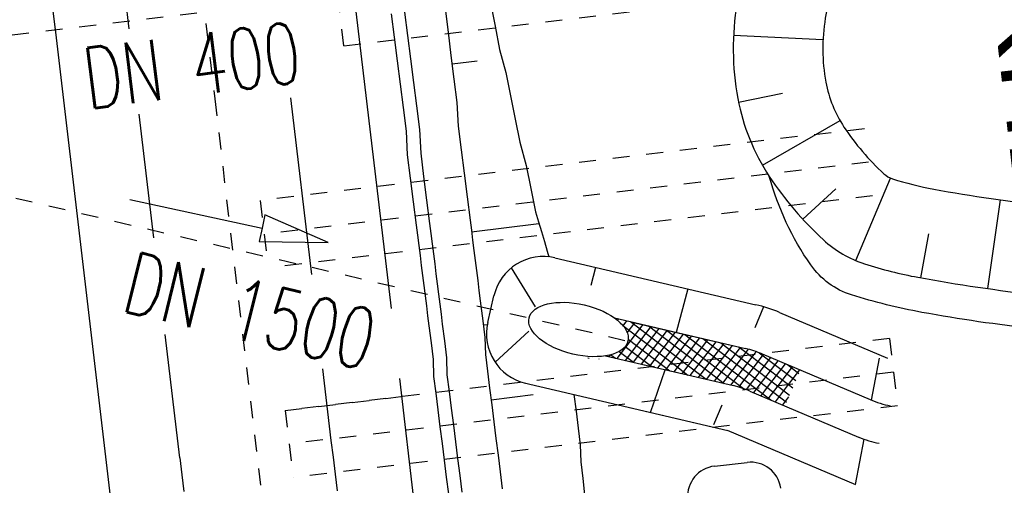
# Model space of a CAD drawing. Extents: x 447693 to 448165, y 439527 to 440695.
# Tile 12 of 88: x 447930 to 447959, y 439650 to 439664. Entities that reach past the tile are written whole.
import ezdxf

# ---------------------------------------------------------------- set-up
doc = ezdxf.new("R2010")
doc.units = 0
doc.header["$LTSCALE"] = 2
doc.header["$MEASUREMENT"] = 0
for name, pattern in [('ACAD_ISO03W100', [0.5, 0.25, -0.25]), ('ACAD_ISO05W100', [0.5, 0.25, -0.25]), ('ACAD_ISO10W100W', [0.5, 0.25, -0.25]), ('AUSGEZOGEN', [0]), ('PUNKTX2', [0.5, 0.25, -0.25]), ('STRICHLINIEX2', [0.5, 0.25, -0.25])]:
    doc.linetypes.add(name, pattern=pattern)
doc.layers.get('0').update_dxf_attribs({"linetype": 'AUSGEZOGEN'})
for name, color, linetype in [('BOESCHG', 250, 'AUSGEZOGEN'), ('BW-SCHRIFT', 250, 'AUSGEZOGEN'), ('DB-Bahnachse', 7, 'CONTINUOUS'), ('DB-Durchlässe', 15, 'CONTINUOUS'), ('DB-Gleisachse', 7, 'CONTINUOUS'), ('DB-GRABEN', 15, 'AUSGEZOGEN'), ('DB-HZV-Stützscheiben', 15, 'CONTINUOUS'), ('DB-Ingenieurbauwerke', 15, 'CONTINUOUS'), ('DB-Kabelanlagen', 15, 'CONTINUOUS'), ('FBRTOP', 250, 'AUSGEZOGEN')]:
    doc.layers.add(name, color=color, linetype=linetype)
doc.styles.add('ROMANS', font='romans.shx', dxfattribs={"width": 0.8})
doc.styles.add('UNIR-H', font='unir_h.shx', dxfattribs={"width": 0.8})

# ---------------------------------------------------------------- blocks, each defined once
blk = doc.blocks.new('*X395')
at = {"color": 0, "linetype": 'ByBlock'}
for p, q in [((70899, -109201), (71822, -108279)), ((71322, -108460), (71622, -108160)), ((71911, -108504), (71525, -108118)), ((70894, -109524), (71911, -108507)), ((71901, -109130), (71288, -108517)), ((71906, -108817), (71407, -108317)), ((71906, -108831), (72221, -108516)), ((71911, -108507), (72021, -108397)), ((72364, -108957), (71911, -108504)), ((72483, -108757), (72270, -108545)), ((70889, -109848), (71906, -108831)), ((71895, -109443), (71169, -108717)), ((71900, -109154), (72421, -108634)), ((72246, -109157), (71906, -108817)), ((70883, -110171), (71900, -109154)), ((71786, -109970), (70932, -109116)), ((71890, -109756), (71051, -108917)), ((71895, -109478), (72289, -109084)), ((72127, -109356), (71901, -109130)), ((70896, -109398), (70818, -109320)), ((70861, -109239), (70899, -109201)), ((71695, -110197), (70896, -109398)), ((72009, -109556), (71895, -109443)), ((70614, -109804), (70894, -109524)), ((70886, -110024), (70628, -109767)), ((70891, -109711), (70717, -109537)), ((70878, -110495), (71895, -109478)), ((71607, -110427), (70891, -109711)), ((71892, -109757), (71890, -109756)), ((70418, -110319), (70889, -109848)), ((70881, -110337), (70540, -109997)), ((70873, -110818), (71845, -109846)), ((71519, -110658), (70886, -110024)), ((70222, -110833), (70883, -110171)), ((70875, -110650), (70453, -110227)), ((71431, -110888), (70881, -110337)), ((70026, -111347), (70878, -110495)), ((70870, -110963), (70365, -110458)), ((70867, -111142), (71623, -110387)), ((69829, -111862), (70873, -110818)), ((70860, -111589), (70189, -110918)), ((70865, -111276), (70277, -110688)), ((70862, -111465), (71427, -110901)), ((71344, -111118), (70875, -110650)), ((69633, -112376), (70867, -111142)), ((70855, -111902), (70101, -111149)), ((71256, -111349), (70870, -110963)), ((69437, -112890), (70862, -111465)), ((70850, -112215), (70013, -111379)), ((70857, -111789), (71230, -111415)), ((71168, -111579), (70865, -111276)), ((69515, -113130), (70857, -111789)), ((70817, -112501), (69926, -111610)), ((71080, -111809), (70860, -111589)), ((70641, -112961), (69750, -112070)), ((70729, -112731), (69838, -111840)), ((70851, -112113), (71034, -111930)), ((70992, -112040), (70855, -111902)), ((70553, -113192), (69662, -112301)), ((69940, -113024), (70851, -112113)), ((70904, -112270), (70850, -112215)), ((70465, -113422), (69574, -112531)), ((70143, -113139), (70838, -112444)), ((69750, -113025), (69486, -112761)), ((70263, -113337), (70642, -112958)), ((69347, -113258), (69311, -113222)), ((69529, -113122), (69399, -112992)), ((70329, -113590), (70446, -113473)), ((70377, -113652), (70331, -113606))]:
    blk.add_line(p, q, dxfattribs=at)

msp = doc.modelspace()

# ---------------------------------------------------------------- linework, layer by layer
at = {"layer": 'BOESCHG'}
for p, q in [((447950.833, 439663.401), (447953.479, 439663.269)), ((447950.981, 439661.412), (447952.279, 439661.677)), ((447951.686, 439659.549), (447953.982, 439660.871)), ((447954.447, 439656.731), (447955.478, 439659.171)), ((447952.883, 439657.951), (447953.858, 439658.848)), ((447958.351, 439655.9), (447958.728, 439658.523)), ((447956.377, 439656.219), (447956.61, 439657.522))]:
    msp.add_line(p, q, dxfattribs=at)
for points in [[(447962.655, 439669.634, 0.071176), (447960.728, 439670.358, 0.052378), (447957.955, 439670.671, 0.105606), (447955.743, 439670.217, 0.081016), (447953.284, 439668.624, 0.083448), (447951.748, 439666.677, 0.083698), (447950.937, 439664.342, 0.088137), (447950.961, 439661.519, 0.100472), (447951.892, 439659.218, 0.06102), (447953.49, 439657.346, 0.107062), (447954.71, 439656.633, 0.034261), (447956.285, 439656.236, 0.015478), (447959.839, 439655.708, 0.021021), (447964.059, 439655.392, 0.053248), (447965.729, 439655.515, 0.121406)], [(447965.905, 439654.531, -0.045912), (447964.1, 439654.418, -0.019071), (447959.764, 439654.712, -0.019118), (447956.403, 439655.199, -0.030342), (447954.324, 439655.714, -0.166617), (447953.118, 439656.601, -0.084616), (447951.892, 439659.218)]]:
    msp.add_lwpolyline(points, format="xyb", dxfattribs=at)
msp.add_lwpolyline([(447961.382, 439667.312, 0.071176), (447960.157, 439667.772, 0.052378), (447957.934, 439668.023, 0.105606), (447956.806, 439667.791, 0.081016), (447955.063, 439666.662, 0.083448), (447954.071, 439665.404, 0.083698), (447953.548, 439663.901, 0.088137), (447953.564, 439662.004, 0.100472), (447954.1, 439660.68, 0.06102), (447955.28, 439659.298, 0.107062), (447955.532, 439659.151, 0.034261), (447956.756, 439658.842, 0.015478), (447960.147, 439658.338, 0.021021), (447964.145, 439658.039, 0.053248), (447965.254, 439658.121, 0.121406), (447965.257, 439658.122, 0.09284), (447965.703, 439658.629, 0.088022), (447965.973, 439659.343, 0.079344), (447966.002, 439660.377, 0.050615), (447965.626, 439661.965, 0.049189), (447964.912, 439663.518, 0.03808), (447963.299, 439665.846, 0.065272), (447962.425, 439666.674, 0.018961), (447962.072, 439666.91, 0.012724)], format="xyb", close=True, dxfattribs=at)
at = {"layer": 'DB-Bahnachse', "linetype": 'ACAD_ISO10W100W'}
for p, q in [((447934.876, 439666.721), (447935.492, 439661.509)), ((447935.492, 439661.509), (447937.089, 439648.001))]:
    msp.add_line(p, q, dxfattribs=at)
at = {"layer": 'DB-Durchlässe', "linetype": 'STRICHLINIEX2'}
for p, q in [((447944.894, 439665.215), (447927.017, 439663.108)), ((447924.739, 439659.715), (447947.71, 439654.351))]:
    msp.add_line(p, q, dxfattribs=at)
at = {"layer": 'DB-Durchlässe', "linetype": 'Continuous'}
for p, q in [((447932.984, 439658.54), (447936.893, 439657.689)), ((447936.978, 439658.08), (447936.893, 439657.689)), ((447938.847, 439657.264), (447936.978, 439658.08)), ((447936.893, 439657.689), (447936.808, 439657.299)), ((447936.808, 439657.299), (447938.847, 439657.264))]:
    msp.add_line(p, q, dxfattribs=at)
at = {"layer": 'DB-Durchlässe', "linetype": 'ACAD_ISO03W100'}
msp.add_line((447946.526, 439653.857), (447946.565, 439653.848), dxfattribs=at)
at = {"layer": 'DB-Durchlässe', "linetype": 'Continuous'}
msp.add_ellipse((447946.25, 439654.692), major_axis=(-1.461, 0.341), ratio=0.498312, start_param=3.141593, end_param=9.424778, dxfattribs=at)
at = {"layer": 'DB-Gleisachse', "linetype": 'Continuous'}
for p, q in [((447932.965, 439663.585), (447932.437, 439668.076)), ((447937.736, 439661.544), (447938.35, 439656.316)), ((447933.691, 439657.404), (447933.261, 439661.065)), ((447934.456, 439650.894), (447934.027, 439654.547)), ((447938.677, 439653.533), (447938.927, 439651.408)), ((447938.927, 439651.408), (447938.99, 439650.912)), ((447934.456, 439650.894), (447934.519, 439650.398)), ((447938.99, 439650.912), (447939.052, 439650.416)), ((447934.519, 439650.398), (447934.581, 439649.902)), ((447939.052, 439650.416), (447939.115, 439649.92))]:
    msp.add_line(p, q, dxfattribs=at)
at = {"layer": 'DB-GRABEN', "linetype": 'Continuous'}
for p, q in [((447942.303, 439664.182), (447942.391, 439663.488)), ((447943.642, 439664.351), (447943.78, 439663.663)), ((447943.78, 439663.663), (447943.917, 439662.975)), ((447942.391, 439663.488), (447942.478, 439662.793)), ((447943.917, 439662.975), (447944.104, 439662.293)), ((447942.478, 439662.793), (447942.566, 439662.099)), ((447942.51, 439662.545), (447943.254, 439662.639)), ((447944.104, 439662.293), (447944.241, 439661.605)), ((447942.566, 439662.099), (447942.654, 439661.404)), ((447944.241, 439661.605), (447944.378, 439660.916)), ((447942.654, 439661.404), (447942.692, 439660.703)), ((447942.692, 439660.703), (447942.78, 439660.009)), ((447944.378, 439660.916), (447944.516, 439660.228)), ((447944.516, 439660.228), (447944.703, 439659.546)), ((447942.78, 439660.009), (447942.867, 439659.314)), ((447944.703, 439659.546), (447944.84, 439658.858)), ((447942.867, 439659.314), (447942.955, 439658.62)), ((447942.955, 439658.62), (447943.043, 439657.925)), ((447944.84, 439658.858), (447944.977, 439658.17)), ((447944.977, 439658.17), (447945.064, 439657.878)), ((447943.043, 439657.925), (447943.08, 439657.628)), ((447943.087, 439657.578), (447945.071, 439657.829)), ((447945.064, 439657.878), (447945.152, 439657.587)), ((447943.08, 439657.628), (447943.118, 439657.33)), ((447945.152, 439657.587), (447945.239, 439657.296)), ((447943.118, 439657.33), (447943.155, 439657.032)), ((447945.239, 439657.296), (447945.326, 439657.004)), ((447943.155, 439657.032), (447943.193, 439656.735)), ((447945.326, 439657.004), (447945.375, 439656.841)), ((447943.193, 439656.735), (447943.231, 439656.437)), ((447945.551, 439656.811), (447951.492, 439655.424)), ((447943.231, 439656.437), (447943.268, 439656.14)), ((447944.261, 439656.513), (447944.964, 439655.358)), ((447946.754, 439656.53), (447946.61, 439655.99)), ((447943.268, 439656.14), (447943.306, 439655.842)), ((447948.29, 439656.172), (447951.492, 439655.424)), ((447943.306, 439655.842), (447943.343, 439655.544)), ((447949.483, 439655.893), (447949.141, 439654.607)), ((447949.483, 439655.893), (447949.141, 439654.607)), ((447943.343, 439655.544), (447943.381, 439655.247)), ((447943.565, 439654.903), (447943.749, 439655.692)), ((447943.381, 439655.247), (447943.419, 439654.949)), ((447951.471, 439654.754), (447951.731, 439655.368)), ((447951.471, 439654.754), (447951.731, 439655.368)), ((447952.197, 439655.194), (447955.388, 439653.842)), ((447952.197, 439655.194), (447955.388, 439653.842)), ((447943.419, 439654.949), (447943.481, 439654.453)), ((447943.438, 439654.828), (447943.552, 439654.842)), ((447947.314, 439655.034), (447951.19, 439654.129)), ((447947.829, 439654.913), (447951.19, 439654.129)), ((447944.776, 439654.638), (447943.785, 439653.722)), ((447943.481, 439654.453), (447943.494, 439653.951)), ((447943.494, 439653.951), (447943.557, 439653.455)), ((447951.678, 439653.97), (447954.869, 439652.618)), ((447951.678, 439653.97), (447954.869, 439652.618)), ((447946.861, 439653.812), (447946.851, 439653.818)), ((447947.052, 439653.914), (447950.832, 439653.031)), ((447947.561, 439653.795), (447950.832, 439653.031)), ((447954.915, 439652.599), (447955.153, 439653.849)), ((447954.915, 439652.599), (447955.153, 439653.849)), ((447943.557, 439653.455), (447943.62, 439652.959)), ((447948.381, 439652.238), (447948.815, 439653.502)), ((447948.381, 439652.238), (447948.815, 439653.502)), ((447944.643, 439653.111), (447950.502, 439651.743)), ((447943.62, 439652.959), (447943.682, 439652.462)), ((447951.32, 439652.872), (447954.533, 439651.511)), ((447951.32, 439652.872), (447954.533, 439651.511)), ((447943.663, 439652.611), (447944.904, 439652.768)), ((447946.113, 439652.77), (447946.176, 439652.273)), ((447943.682, 439652.462), (447943.745, 439651.966)), ((447946.176, 439652.273), (447946.238, 439651.777)), ((447947.424, 439652.461), (447950.665, 439651.705)), ((447950.253, 439651.88), (447950.501, 439652.465)), ((447950.253, 439651.88), (447950.501, 439652.465)), ((447943.745, 439651.966), (447943.808, 439651.47)), ((447946.238, 439651.777), (447946.301, 439651.281)), ((447950.647, 439651.713), (447954.44, 439650.106)), ((447943.808, 439651.47), (447943.87, 439650.974)), ((447954.44, 439650.106), (447954.695, 439651.448)), ((447954.44, 439650.106), (447954.695, 439651.448)), ((447946.301, 439651.281), (447946.314, 439650.779)), ((447943.87, 439650.974), (447943.933, 439650.478)), ((447946.314, 439650.779), (447946.377, 439650.283)), ((447950.272, 439650.652), (447951.241, 439650.762)), ((447943.933, 439650.478), (447943.996, 439649.982)), ((447946.377, 439650.283), (447946.578, 439648.292))]:
    msp.add_line(p, q, dxfattribs=at)
for centre, major_axis, start_param, end_param in [((447945.21, 439655.351), (1.486, 0.202), 1.206124, 2.776921), ((447950.508, 439651.207), (3.062, 3.062), 0.38467, 0.556004), ((447950.508, 439651.207), (3.062, 3.062), 0.38467, 0.556004), ((447945.025, 439654.562), (1.486, 0.201), 2.777553, 4.348349), ((447950.508, 439651.207), (2.121, 2.121), 0.38467, 0.556004), ((447950.508, 439651.207), (2.121, 2.121), 0.38467, 0.556004), ((447950.15, 439650.11), (2.121, 2.121), 0.38467, 0.556004), ((447950.15, 439650.11), (2.121, 2.121), 0.38467, 0.556004), ((447956.039, 439655.38), (2.121, 2.121), 3.526263, 3.738756), ((447955.704, 439654.273), (2.121, 2.121), 3.526263, 3.738756), ((447955.704, 439654.273), (2.121, 2.121), 3.526263, 3.738756), ((447951.342, 439649.868), (0.636, 0.636), 5.648419, 7.181764), ((447950.374, 439649.758), (0.636, 0.636), 0.898579, 2.431885)]:
    msp.add_ellipse(centre, major_axis=major_axis, ratio=1, start_param=start_param, end_param=end_param, dxfattribs=at)
at = {"layer": 'DB-HZV-Stützscheiben', "linetype": 'PUNKTX2'}
for p, q in [((447939.313, 439663.079), (447939.076, 439665.065)), ((447939.313, 439663.079), (447954.208, 439664.85)), ((447954.709, 439660.631), (447936.835, 439658.505)), ((447954.945, 439658.645), (447937.071, 439656.519)), ((447936.835, 439658.505), (447937.071, 439656.519)), ((447955.447, 439654.425), (447937.573, 439652.299)), ((447955.447, 439654.425), (447955.683, 439652.439)), ((447937.573, 439652.299), (447940.999, 439652.706)), ((447937.573, 439652.299), (447937.81, 439650.313)), ((447955.683, 439652.439), (447937.809, 439650.313))]:
    msp.add_line(p, q, dxfattribs=at)
at = {"layer": 'DB-HZV-Stützscheiben', "linetype": 'ACAD_ISO05W100'}
for p, q in [((447954.827, 439659.638), (447936.953, 439657.512)), ((447955.565, 439653.432), (447937.691, 439651.306))]:
    msp.add_line(p, q, dxfattribs=at)
at = {"layer": 'DB-Ingenieurbauwerke', "linetype": 'Continuous'}
for p, q in [((447939.295, 439667.244), (447940.706, 439655.309)), ((447930.457, 439666.199), (447930.798, 439663.316)), ((447930.798, 439663.316), (447932.67, 439647.479)), ((447940.951, 439653.244), (447941.509, 439648.524))]:
    msp.add_line(p, q, dxfattribs=at)
at = {"layer": 'DB-Kabelanlagen', "linetype": 'Continuous'}
for p, q in [((447940.709, 439664.031), (447940.797, 439663.337)), ((447941.106, 439664.081), (447941.194, 439663.387)), ((447940.797, 439663.337), (447940.885, 439662.642)), ((447941.194, 439663.387), (447941.281, 439662.692)), ((447941.281, 439662.692), (447941.369, 439661.998)), ((447940.885, 439662.642), (447940.972, 439661.948)), ((447940.972, 439661.948), (447941.06, 439661.253)), ((447941.369, 439661.998), (447941.457, 439661.303)), ((447941.06, 439661.253), (447941.148, 439660.559)), ((447941.457, 439661.303), (447941.545, 439660.609)), ((447941.148, 439660.559), (447941.186, 439659.858)), ((447941.545, 439660.609), (447941.583, 439659.908)), ((447941.186, 439659.858), (447941.274, 439659.163)), ((447941.583, 439659.908), (447941.67, 439659.214)), ((447941.67, 439659.214), (447941.758, 439658.519)), ((447941.274, 439659.163), (447941.361, 439658.469)), ((447941.361, 439658.469), (447941.449, 439657.775)), ((447941.758, 439658.519), (447941.846, 439657.825)), ((447941.449, 439657.775), (447941.487, 439657.477)), ((447941.846, 439657.825), (447941.883, 439657.527)), ((447941.487, 439657.477), (447941.524, 439657.179)), ((447941.883, 439657.527), (447941.921, 439657.229)), ((447941.524, 439657.179), (447941.562, 439656.882)), ((447941.921, 439657.229), (447941.959, 439656.932)), ((447941.562, 439656.882), (447941.599, 439656.584)), ((447941.959, 439656.932), (447941.996, 439656.634)), ((447941.599, 439656.584), (447941.637, 439656.286)), ((447941.996, 439656.634), (447942.034, 439656.336)), ((447941.637, 439656.286), (447941.675, 439655.989)), ((447942.034, 439656.336), (447942.071, 439656.039)), ((447941.675, 439655.989), (447941.712, 439655.691)), ((447942.071, 439656.039), (447942.109, 439655.741)), ((447942.109, 439655.741), (447942.147, 439655.444)), ((447941.712, 439655.691), (447941.75, 439655.393)), ((447942.147, 439655.444), (447942.184, 439655.146)), ((447941.75, 439655.393), (447941.787, 439655.096)), ((447942.184, 439655.146), (447942.222, 439654.848)), ((447941.787, 439655.096), (447941.825, 439654.798)), ((447942.222, 439654.848), (447942.284, 439654.352)), ((447941.825, 439654.798), (447941.888, 439654.302)), ((447941.888, 439654.302), (447941.95, 439653.806)), ((447942.284, 439654.352), (447942.347, 439653.856)), ((447941.95, 439653.806), (447941.963, 439653.304)), ((447942.347, 439653.856), (447942.36, 439653.354)), ((447941.963, 439653.304), (447942.026, 439652.808)), ((447942.36, 439653.354), (447942.423, 439652.858)), ((447942.026, 439652.808), (447942.089, 439652.312)), ((447942.423, 439652.858), (447942.485, 439652.362)), ((447942.089, 439652.312), (447942.151, 439651.815)), ((447942.485, 439652.362), (447942.548, 439651.866)), ((447942.151, 439651.815), (447942.214, 439651.319)), ((447942.548, 439651.866), (447942.611, 439651.37)), ((447942.611, 439651.37), (447942.673, 439650.874)), ((447942.214, 439651.319), (447942.277, 439650.823)), ((447942.277, 439650.823), (447942.339, 439650.327)), ((447942.673, 439650.874), (447942.736, 439650.377)), ((447942.339, 439650.327), (447942.402, 439649.831)), ((447942.736, 439650.377), (447942.799, 439649.881))]:
    msp.add_line(p, q, dxfattribs=at)
at = {"layer": 'FBRTOP'}
for points in [[(447863.757, 440675.122, 0.000001), (447863.91, 440674.157, -0.000001), (447871.768, 440624.779), (447883.554, 440550.71, -0.000005), (447893.375, 440488.987, 0.000006), (447903.196, 440427.263, 0.000001), (447911.053, 440377.884, -0.000001), (447918.911, 440328.506), (447930.697, 440254.437, -0.000002), (447938.554, 440205.059, 0.000002), (447946.411, 440155.68), (447958.197, 440081.611), (447966.054, 440032.233, 0.000001), (447971.947, 439995.199, -0.000001), (447977.84, 439958.164, -0.000005), (447983.732, 439921.13, 0.000005), (447989.625, 439884.096, 0.000004), (447997.482, 439834.718, -0.000003), (448005.34, 439785.34, 0), (448016.799, 439713.325, -0.000001), (448024.983, 439661.892, -0.000001), (448032.84, 439612.513, 0.000002), (448040.697, 439563.134), (448042.115, 439554.224, -0.000002)], [(447926.482, 440062.971), (447932.229, 440026.851, 0.000001), (447938.122, 439989.817), (447944.015, 439952.782, -0.000005), (447949.908, 439915.748, 0.000005), (447955.8, 439878.714, 0.000004), (447963.658, 439829.336, -0.000003), (447971.515, 439779.957), (447982.975, 439707.942), (447991.158, 439656.51, -0.000001), (447999.015, 439607.131, 0.000002), (448006.872, 439557.752), (448008.29, 439548.841, -0.000002)]]:
    msp.add_lwpolyline(points, format="xyb", dxfattribs=at)
at = {"layer": 'FBRTOP', "const_width": 0.5}
for points in [[(447874.057, 440515.262, 0.001447), (447878.561, 440486.63, 0.000006), (447888.382, 440424.906, 0.000001), (447896.24, 440375.527, -0.000001), (447904.097, 440326.148), (447915.883, 440252.08, -0.000002), (447923.74, 440202.702, 0.000002), (447931.597, 440153.323), (447943.383, 440079.254), (447951.24, 440029.876, 0.000001), (447957.133, 439992.842, -0.000001), (447963.026, 439955.807, -0.000005), (447968.919, 439918.773, 0.000005), (447974.811, 439881.739, 0.000004), (447982.669, 439832.361, -0.000003), (447990.526, 439782.982, 0), (448001.985, 439710.967, -0.000001), (448010.169, 439659.535, -0.000001), (448018.026, 439610.156, 0.000002), (448025.883, 439560.777), (448027.301, 439551.866, -0.000002)], [(447869.981, 440514.593, -0.002287), (447874.611, 440486.001, 0.000006), (447884.432, 440424.278, 0.000001), (447892.289, 440374.899, -0.000001), (447900.147, 440325.52), (447911.933, 440251.452, -0.000002), (447919.79, 440202.073, 0.000002), (447927.647, 440152.695), (447939.433, 440078.626), (447947.29, 440029.248, 0.000001), (447953.183, 439992.213, -0.000001), (447959.076, 439955.179, -0.000005), (447964.968, 439918.145, 0.000005), (447970.861, 439881.111, 0.000004), (447978.718, 439831.732, -0.000003), (447986.576, 439782.354, 0), (447998.035, 439710.339, -0.000001), (448006.219, 439658.907, -0.000001), (448014.076, 439609.528, 0.000002), (448021.933, 439560.149), (448023.351, 439551.238, -0.000002)]]:
    msp.add_lwpolyline(points, format="xyb", dxfattribs=at)

# ---------------------------------------------------------------- block references
at = {"layer": 'DB-GRABEN', "linetype": 'Continuous', "xscale": 0.0009999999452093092, "yscale": 0.000999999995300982, "zscale": 0.001, "rotation": 277.7296829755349}
msp.add_blockref('*X395', (448050.308, 439738.914), dxfattribs=at)

# ---------------------------------------------------------------- texts
at = {"layer": 'BW-SCHRIFT', "style": 'UNIR-H', "width": 1.2}
msp.add_text('RRHB', height=2, rotation=276.6042, dxfattribs=at).set_placement((447958.172, 439667.184))
at = {"layer": 'DB-Durchlässe', "linetype": 'Continuous', "style": 'ROMANS', "oblique": 0, "width": 0.7}
for s, rotation, p in [('DN 400', 7.1879, (447931.745, 439661.212)), ('DN 1500', 346.1879, (447932.682, 439655.259))]:
    msp.add_text(s, height=1.8, rotation=rotation, dxfattribs=at).set_placement(p)

doc.saveas('drawing.dxf')
